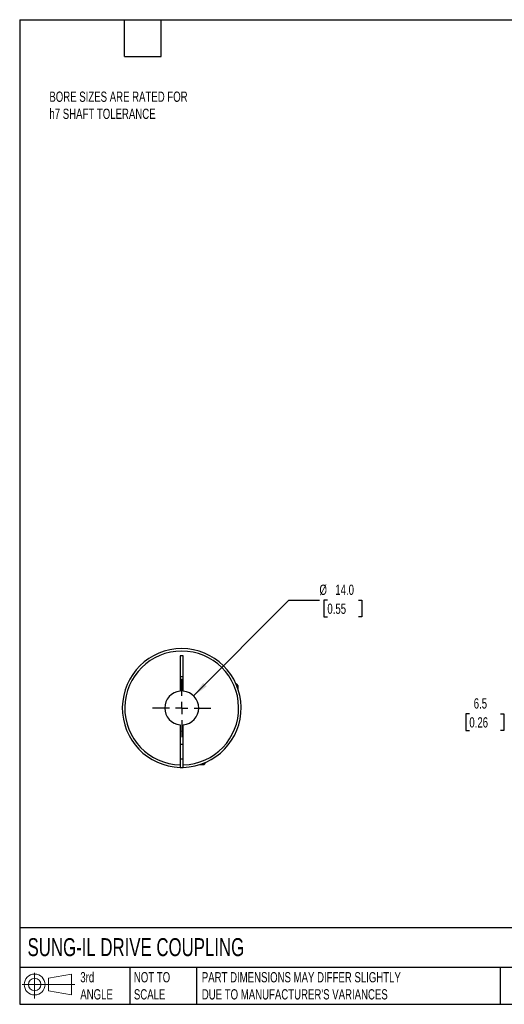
# Model space of a CAD drawing. Header units: millimetres. Extents: x 13 to 546, y 13 to 419.
# Tile 1 of 3: x 13 to 213, y 13 to 419. Entities that reach past the tile are written whole.
import ezdxf

# ---------------------------------------------------------------- set-up
doc = ezdxf.new("R2010")
doc.units = ezdxf.units.MM
doc.header["$LTSCALE"] = 2
doc.linetypes.add('SLD-Center', pattern=[19.05, 15.24, -1.27, 1.27, -1.27])
doc.linetypes.add('SLD-Solid', pattern=[0])
doc.layers.add('CENTER', color=40, linetype='SLD-Center')
doc.layers.add('SLD-DEFPOINTS', color=7, linetype='Continuous')
doc.layers.add('DIMENSIONS', color=140, linetype='SLD-Solid', lineweight=25)
doc.layers.add('TEXT', color=140, linetype='SLD-Solid', lineweight=25)
doc.styles.add('SLDTEXTSTYLE0', font='TXT', dxfattribs={"width": 0.7})
doc.dimstyles.new('SLDDIMSTYLE0', dxfattribs={"dimtxt": 4.316016, "dimasz": 6.604, "dimexe": 0, "dimexo": 0.0625, "dimgap": 1.079004, "dimtad": 0, "dimtih": 1, "dimtoh": 1, "dimdec": 1, "dimrnd": 1e-09, "dimzin": 12, "dimdsep": 46, "dimtxsty": 'SLDTEXTSTYLE0', "dimsah": 1, "dimcen": 0.09, "dimadec": 0, "dimazin": 3, "dimtfac": 1, "dimtdec": 1, "dimtmove": 0, "dimatfit": 0, "dimfxl": 0, "dimfrac": 2, "dimtolj": 1, "dimtzin": 12, "dimarcsym": 0})
doc.dimstyles.new('SLDDIMSTYLE3', dxfattribs={"dimtxt": 4.316016, "dimasz": 6.604, "dimexe": 0, "dimexo": 0.0625, "dimgap": 1.079004, "dimtad": 0, "dimtih": 1, "dimtoh": 1, "dimdec": 1, "dimrnd": 1e-09, "dimzin": 4, "dimdsep": 46, "dimtxsty": 'SLDTEXTSTYLE0', "dimsah": 1, "dimcen": 0, "dimadec": 0, "dimazin": 1, "dimtfac": 1, "dimtdec": 1, "dimtofl": 0, "dimtmove": 0, "dimatfit": 3, "dimfxl": 0, "dimfrac": 2, "dimtolj": 1, "dimtzin": 12, "dimarcsym": 0})

# ---------------------------------------------------------------- blocks, each defined once
blk = doc.blocks.new('Block11')
at = {"color": 7, "linetype": 'SLD-Solid', "lineweight": 18}
for p, q in [((5.18, 10.62), (5.18, 0)), ((10.96, 8.33), (20.35, 10.06)), ((10.96, 3.19), (10.96, 8.33)), ((20.35, 10.06), (20.35, 1.46)), ((0, 5.76), (21.75, 5.76)), ((10.96, 3.19), (20.35, 1.46))]:
    blk.add_line(p, q, dxfattribs=at)
for radius in [4.3, 2.57]:
    blk.add_circle((5.18, 5.76), radius, dxfattribs=at)
blk = doc.blocks.new('Block12')
at = {"layer": 'SLD-DEFPOINTS'}
blk.add_blockref('Block11', (0, 0), dxfattribs=at)
blk = doc.blocks.new('_D')
at = {"layer": 'DIMENSIONS'}
for p, q in [((198.21, 132.58), (196.76, 132.58)), ((196.76, 132.58), (196.76, 125.73)), ((211.04, 132.58), (212.49, 132.58)), ((212.49, 132.58), (212.49, 125.73)), ((218.82, 132.58), (231.52, 132.58)), ((231.52, 132.58), (231.52, 117)), ((196.76, 125.73), (198.21, 125.73)), ((212.49, 125.73), (211.04, 125.73)), ((244.84, 117), (225.17, 117)), ((246.38, 110.51), (225.17, 110.51)), ((231.52, 110.51), (231.52, 97.81))]:
    blk.add_line(p, q, dxfattribs=at)
for points in [[(231.52, 117), (232.54, 123.61), (230.5, 123.61)], [(231.52, 110.51), (230.5, 103.91), (232.54, 103.91)]]:
    blk.add_solid(points, dxfattribs=at)
at = {"layer": 'DIMENSIONS', "char_height": 4.233, "attachment_point": 1, "style": 'SLDTEXTSTYLE0'}
for s, insert in [('6.5', (200.01, 139.01)), ('0.26', (198.21, 131.18))]:
    blk.add_mtext(s, dxfattribs=dict(at, insert=insert))
blk = doc.blocks.new('_D_8')
at = {"layer": 'DIMENSIONS'}
for p, q in [((84.47, 139.97), (123.68, 179.5)), ((123.68, 179.5), (136.38, 179.5)), ((139.64, 179.5), (138.19, 179.5)), ((138.19, 179.5), (138.19, 172.64)), ((152.47, 179.5), (153.92, 179.5)), ((153.92, 179.5), (153.92, 172.64)), ((138.19, 172.64), (139.64, 172.64)), ((153.92, 172.64), (152.47, 172.64))]:
    blk.add_line(p, q, dxfattribs=at)
blk.add_solid([(84.47, 139.97), (89.84, 143.94), (88.4, 145.38)], dxfattribs=at)
at = {"layer": 'DIMENSIONS', "char_height": 4.233, "attachment_point": 1, "style": 'SLDTEXTSTYLE0'}
for s, insert in [('%%c', (136.38, 185.92)), ('14.0', (142.9, 185.92)), ('0.55', (139.64, 178.1))]:
    blk.add_mtext(s, dxfattribs=dict(at, insert=insert))
blk = doc.blocks.new('SW_CENTERMARKSYMBOL_3')
at = {"layer": 'CENTER', "color": 0}
for p, q in [((0, 5.08), (0, 12.04)), ((-5.08, 0), (-12.04, 0)), ((0, 0), (-2.54, 0)), ((0, 0), (0, 2.54)), ((0, 0), (0, -2.54)), ((0, 0), (2.54, 0)), ((5.08, 0), (12.04, 0)), ((0, -5.08), (0, -12.04))]:
    blk.add_line(p, q, dxfattribs=at)

msp = doc.modelspace()

# ---------------------------------------------------------------- linework, layer by layer
for p, q in [((80.19, 156.5), (78.89, 156.5)), ((78.89, 156.5), (78.89, 141.97)), ((80.19, 141.97), (80.19, 156.5)), ((78.89, 148), (80.19, 148)), ((102.24, 144.8), (102, 144.8)), ((102.84, 144.2), (102.24, 144.8)), ((102.84, 144.2), (102.25, 144.2)), ((102.84, 142.57), (102.84, 144.2)), ((78.89, 128.03), (78.89, 111.51)), ((80.19, 111.51), (80.19, 128.03)), ((80.19, 120), (78.89, 120)), ((78.89, 114), (80.19, 114)), ((87.12, 111.7), (88.74, 111.7)), ((88.74, 111.7), (89.34, 112.3)), ((88.74, 111.7), (88.74, 112.29)), ((89.34, 112.3), (89.34, 112.55))]:
    msp.add_line(p, q)
at = {"flags": 128}
for points in [[(80.19, 144.48), (79.54, 144.5), (78.89, 144.48)], [(78.89, 125.52), (79.54, 125.5), (80.19, 125.52)]]:
    msp.add_lwpolyline(points, dxfattribs=at)
for radius, start, end in [(24.5, 271.5203, 268.4797), (23.5, 271.585, 268.415), (7, 95.328, 264.672), (7, 275.328, 84.672), (24.5, 268.4797, 271.5203)]:
    msp.add_arc((79.54, 135), radius, start, end)
for points in [[(78.89, 111.51), (78.89, 111.38), (78.89, 111.25), (78.89, 111.01), (78.89, 110.9), (78.89, 110.62), (78.89, 110.51), (78.89, 110.51)], [(80.19, 110.51), (80.19, 110.51), (80.19, 110.54), (80.19, 110.64), (80.19, 110.71), (80.19, 110.99), (80.19, 111.25), (80.19, 111.51)]]:
    msp.add_open_spline(points, degree=3, knots=[0, 0, 0, 0, 0.25, 0.25, 0.5, 0.5, 1, 1, 1, 1])
at = {"layer": 'TEXT'}
for p, q in [((12.7, 419.1), (546.1, 419.1)), ((12.7, 419.1), (12.7, 12.7)), ((55.88, 403.86), (55.88, 419.1)), ((71.12, 403.86), (71.12, 419.1)), ((55.88, 403.86), (71.12, 403.86)), ((546.1, 44.25), (12.7, 44.25)), ((546.1, 27.94), (12.7, 27.94)), ((58.09, 27.94), (58.09, 12.7)), ((85.67, 27.94), (85.67, 12.7)), ((210.97, 27.94), (210.97, 12.7)), ((12.7, 12.7), (546.1, 12.7))]:
    msp.add_line(p, q, dxfattribs=at)

# ---------------------------------------------------------------- block references
at = {"layer": 'CENTER'}
msp.add_blockref('SW_CENTERMARKSYMBOL_3', (79.54, 135), dxfattribs=at)
at = {"layer": 'SLD-DEFPOINTS'}
msp.add_blockref('Block12', (13.68, 15.11), dxfattribs=at)

# ---------------------------------------------------------------- texts
at = {"layer": 'TEXT', "attachment_point": 1, "style": 'SLDTEXTSTYLE0'}
for s, insert, char_height in [('BORE SIZES ARE RATED FOR^Jh7 SHAFT TOLERANCE', (24.95, 389.43), 4.2333), ('SUNG-IL DRIVE COUPLING', (15.93, 40), 7.4083), ('3rd^JANGLE', (37.7, 25.99), 4.233), ('NOT TO^JSCALE', (59.81, 25.99), 4.2333), ("PART DIMENSIONS MAY DIFFER SLIGHTLY ^JDUE TO MANUFACTURER'S VARIANCES", (87.83, 25.99), 4.2333)]:
    msp.add_mtext(s, dxfattribs=dict(at, insert=insert, char_height=char_height))

# ---------------------------------------------------------------- dimensions: what is measured, and where the dimension line sits
at = {"layer": 'DIMENSIONS'}
dim = msp.add_diameter_dim_2p(p1=(74.61, 130.03), p2=(84.47, 139.97), dimstyle='SLDDIMSTYLE3', dxfattribs=at)
dim.commit()
dim.dimension.update_dxf_attribs({"geometry": '_D_8', "text_midpoint": (146.05, 179.5), "dimtype": 163})
dim = msp.add_linear_dim(base=(231.52, 117), p1=(248.92, 110.51), p2=(247.38, 117), angle=90, dimstyle='SLDDIMSTYLE0', dxfattribs=at)
dim.commit()
dim.dimension.update_dxf_attribs({"geometry": '_D', "text_midpoint": (231.52, 132.58), "dimtype": 160})

doc.saveas('drawing.dxf')
